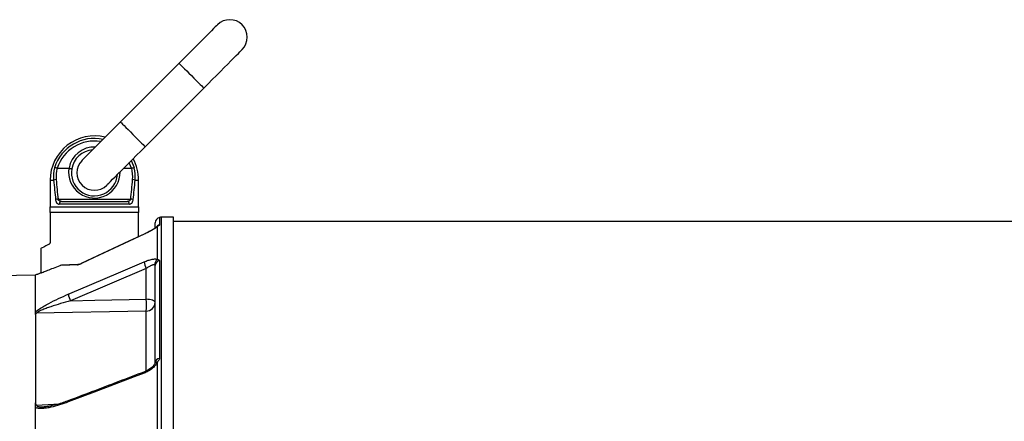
# Model space of a CAD drawing. Header units: millimetres. Extents: x 1346 to 5878, y 1699 to 4699.
# Tile 8 of 13: x 2543 to 3612, y 3570 to 4006. Entities that reach past the tile are written whole.
import ezdxf

# ---------------------------------------------------------------- set-up
doc = ezdxf.new("R2010")
doc.units = ezdxf.units.MM
doc.header["$LTSCALE"] = 2

msp = doc.modelspace()

# ---------------------------------------------------------------- linework, layer by layer
at = {"color": 7, "linetype": 'Continuous', "lineweight": 25}
for p, q in [((2716.3, 3958.6), (2652.6, 3895)), ((2679.5, 3868.1), (2743.2, 3931.7)), ((2584, 3844.8), (2596.7, 3844.8)), ((2656.2, 3844.8), (2664.7, 3844.8)), ((2576.4, 3831.8), (2576.4, 3802.8)), ((2672.4, 3802.8), (2672.4, 3831.8)), ((2584.9, 3811.2), (2663.8, 3811.2)), ((2588.7, 3808.8), (2660, 3808.8)), ((2576.4, 3802.8), (2672.4, 3802.8)), ((2672.4, 3796.8), (2576.4, 3796.8)), ((2576.4, 3796.8), (2576.4, 3764.7)), ((2662.4, 3805.8), (2586.3, 3805.8)), ((2672.4, 3770.4), (2672.4, 3796.8)), ((2690.4, 3780.2), (2690.4, 3785.5)), ((2710.4, 3791.8), (2697, 3791.6)), ((2710.4, 3098.8), (2710.4, 3791.8)), ((4484.5, 3786.8), (2710.4, 3786.8)), ((2693, 3745.8), (2693, 3781.7)), ((2566.4, 3757.8), (2566.4, 3731.2)), ((2695.1, 3744.6), (2695.1, 3638.4)), ((2680.7, 3736), (2598.5, 3700.9)), ((2680.7, 3702.6), (2680.7, 3736)), ((2690.4, 3633.9), (2690.4, 3739.1)), ((2560.5, 3728.8), (2468.9, 3727.2)), ((2562.4, 3729.8), (2560.2, 3728.8)), ((2693, 3536.5), (2693, 3634.6))]:
    msp.add_line(p, q, dxfattribs=at)
at = {"color": 8, "linetype": 'Continuous', "lineweight": 25}
for p, q in [((2576.4, 3831.8), (2580.1, 3831.8)), ((2668.6, 3831.8), (2672.4, 3831.8)), ((2695.1, 3791.4), (2695.1, 3783.2)), ((2697, 3791.6), (2697, 3098.8)), ((2678.4, 3773.1), (2678.4, 3773.2)), ((2680.7, 3624.9), (2680.7, 3689.8))]:
    msp.add_line(p, q, dxfattribs=at)
at = {"color": 7, "linetype": 'Continuous', "lineweight": 25, "flags": 128}
for points in [[(2758, 4000.3), (2757.7, 4000.1), (2757, 3999.3), (2755.7, 3998), (2753.9, 3996.2), (2751.6, 3993.9), (2748.9, 3991.2), (2745.8, 3988.1), (2742.3, 3984.6), (2738.5, 3980.8), (2734.4, 3976.7), (2730.1, 3972.4), (2725.6, 3967.9), (2721, 3963.3), (2716.3, 3958.6)], [(2743.2, 3931.7), (2747.8, 3936.4), (2752.4, 3941), (2756.9, 3945.5), (2761.3, 3949.8), (2765.3, 3953.9), (2769.2, 3957.8), (2772.7, 3961.2), (2775.8, 3964.4), (2778.5, 3967.1), (2780.7, 3969.3), (2782.5, 3971.1), (2783.8, 3972.4), (2784.6, 3973.2), (2784.9, 3973.5)], [(2652.6, 3895), (2648, 3890.3), (2643.4, 3885.7), (2638.9, 3881.2), (2634.5, 3876.9), (2630.4, 3872.8), (2626.6, 3869), (2623.1, 3865.5), (2620, 3862.4), (2617.3, 3859.6), (2615.1, 3857.4), (2613.3, 3855.6), (2612, 3854.3), (2611.2, 3853.5), (2610.9, 3853.3)], [(2637.8, 3826.4), (2638.1, 3826.6), (2638.8, 3827.4), (2640.1, 3828.7), (2641.9, 3830.5), (2644.2, 3832.8), (2646.9, 3835.5), (2650, 3838.6), (2653.5, 3842.1), (2657.3, 3845.9), (2661.4, 3850), (2665.7, 3854.3), (2670.2, 3858.8), (2674.8, 3863.4), (2679.5, 3868.1)], [(2678.4, 3773.2), (2661.9, 3765.6), (2609.9, 3741.3)], [(2678.4, 3773.1), (2667.5, 3768.1), (2624, 3747.8), (2610.5, 3741.5)], [(2574.7, 3762), (2571.7, 3760.5), (2569.4, 3759.3), (2567.7, 3758.5), (2566.7, 3758), (2566.4, 3757.8)], [(2596.1, 3708.1), (2607, 3712.7), (2650.5, 3731.3), (2678.4, 3743.2)], [(2598.5, 3700.9), (2625, 3701.5), (2680.7, 3702.6)], [(2690.4, 3699.2), (2690.2, 3699.8), (2689.6, 3700.4), (2688.7, 3701), (2687.6, 3701.5), (2686.1, 3702), (2684.4, 3702.3), (2682.6, 3702.5), (2680.7, 3702.6)], [(2680.7, 3689.8), (2660.7, 3689.4), (2580.8, 3687.8), (2561.6, 3687.4)], [(2678.4, 3622.4), (2667.5, 3618.3), (2624, 3601.8), (2596.1, 3591.2)]]:
    msp.add_lwpolyline(points, dxfattribs=at)
at = {"color": 8, "linetype": 'Continuous', "lineweight": 25, "flags": 128}
for points in [[(2716.3, 3958.6), (2716.5, 3958.4), (2717.3, 3957.6), (2718.5, 3956.3), (2720.2, 3954.7), (2722.3, 3952.6), (2724.6, 3950.3), (2727.1, 3947.8), (2729.7, 3945.2), (2732.3, 3942.6), (2734.9, 3940), (2737.2, 3937.7), (2739.2, 3935.7), (2740.9, 3934), (2742.1, 3932.8), (2742.9, 3932), (2743.2, 3931.7), (2743.2, 3931.7)], [(2652.6, 3895), (2652.9, 3894.7), (2653.7, 3894), (2654.9, 3892.7), (2656.6, 3891), (2658.6, 3889), (2660.9, 3886.7), (2663.5, 3884.2), (2666.1, 3881.5), (2668.7, 3878.9), (2671.2, 3876.4), (2673.5, 3874.1), (2675.6, 3872), (2677.2, 3870.4), (2678.5, 3869.1), (2679.3, 3868.4), (2679.5, 3868.1)], [(2664.7, 3844.8), (2662.7, 3850), (2662.3, 3850.9)], [(2664.4, 3853), (2665.5, 3850.7), (2667.5, 3845.4)], [(2678.4, 3622.4), (2678.4, 3623.1), (2678.5, 3623.6), (2678.7, 3623.8), (2678.8, 3623.9)], [(2596.1, 3591.2), (2596.1, 3591.8), (2596.2, 3592.3), (2596.4, 3592.6), (2596.5, 3592.6)], [(2561.6, 3587.8), (2580.3, 3588.7), (2585.3, 3588.9)]]:
    msp.add_lwpolyline(points, dxfattribs=at)
at = {"color": 7, "linetype": 'Continuous', "lineweight": 25}
for centre, radius, start, end in [((2771.4, 3986.9), 19, 315, 135), ((2624.4, 3831.8), 48, 75.9096, 180), ((2624.4, 3839.8), 25, 94.4642, 170.3138), ((2624.4, 3839.8), 19, 135, 315), ((2624.4, 3831.8), 48, 0, 28.8602), ((2622.8, 3835.3), 42.8, 166.3917, 184.6809), ((2622.9, 3835.7), 40.1, 166.778, 184.6813), ((2624.4, 3839.8), 25, 170.3138, 355.5358), ((2625.9, 3835.7), 40.1, 355.3188, 13.2219), ((2625.9, 3835.3), 42.8, 355.3192, 13.6082), ((2583.2, 3824), 8.42, 92.0478, 111.3557), ((2665.5, 3824), 8.42, 68.6445, 87.952), ((2585.6, 3801.8), 9.5, 94.1237, 110.4207), ((2589.1, 3806.1), 2.74, 97.391, 185.8494), ((2659.6, 3806.1), 2.74, 354.1508, 82.609), ((2663.2, 3801.8), 9.5, 69.5792, 85.8764), ((2696.4, 3785.5), 6, 101.8942, 180), ((2697.2, 3781.6), 10, 91, 101.8942), ((2698.1, 3745.6), 19.9, 187.0793, 208.8923), ((2696.2, 3740.3), 6.38, 120.491, 182.2486), ((2696.1, 3738.9), 5.71, 99.4831, 178.4626), ((2607.4, 3737), 3.49, 92.0768, 118.7564), ((2605.7, 3750.4), 10, 292.9689, 295.1543), ((2615.8, 3710.5), 19.8, 186.9934, 208.9386), ((2543.2, 3696.2), 137.7, 357.3493, 2.6507), ((2680.7, 3699.5), 9.65, 269.9586, 358.0028), ((2695.5, 3633.3), 5.14, 93.8433, 173.8412)]:
    msp.add_arc(centre, radius, start, end, dxfattribs=at)
at = {"color": 8, "linetype": 'Continuous', "lineweight": 25}
for centre, radius, start, end in [((2624.4, 3831.8), 45.3, 78.014, 162.5663), ((2624.4, 3831.8), 42.4, 80.5327, 162.1568), ((2624.4, 3839.8), 28, 87.7321, 169.7303), ((2624.4, 3840.4), 28, 170.9021, 1.1294), ((2696.3, 3777.3), 6, 101.6603, 144.9952), ((2694.7, 3777.1), 4.9, 111.353, 133.2178), ((2693, 3631.2), 3.37, 90.348, 151.7215)]:
    msp.add_arc(centre, radius, start, end, dxfattribs=at)
at = {"color": 7, "linetype": 'Continuous', "lineweight": 25}
for centre, ratio, start_param, end_param in [((2624.4, 3921.7), 0.207407, 1.969536, 2.071025), ((2624.4, 3922.2), 0.194444, 1.969536, 2.071025), ((2624.4, 3922.2), 0.194444, 4.212161, 4.313649), ((2624.4, 3921.7), 0.207407, 4.212161, 4.313649)]:
    msp.add_ellipse(centre, major_axis=(0, 231.4), ratio=ratio, start_param=start_param, end_param=end_param, dxfattribs=at)
for points, knots in [([(2583.8, 3844.8), (2583.5, 3844.9), (2583.3, 3845), (2582.7, 3845.1), (2582.5, 3845.2), (2582, 3845.3), (2581.8, 3845.3), (2581.4, 3845.4), (2581.3, 3845.4), (2581.2, 3845.4)], [0, 0, 0, 0, 0.25, 0.25, 0.5, 0.5, 0.75, 0.75, 1, 1, 1, 1]), ([(2596.8, 3844.8), (2597, 3844.8), (2597.2, 3844.7), (2597.6, 3844.7), (2597.8, 3844.6), (2598.1, 3844.6), (2598.3, 3844.5), (2598.6, 3844.4), (2598.8, 3844.4), (2599.2, 3844.3), (2599.4, 3844.2), (2599.6, 3844.1), (2599.7, 3844.1), (2599.7, 3844)], [0, 0, 0, 0, 0.125, 0.125, 0.25, 0.25, 0.375, 0.375, 0.5, 0.5, 0.75, 0.75, 1, 1, 1, 1]), ([(2664.9, 3844.8), (2665.2, 3844.9), (2665.5, 3845), (2666, 3845.1), (2666.3, 3845.2), (2666.7, 3845.3), (2666.9, 3845.3), (2667.3, 3845.4), (2667.4, 3845.4), (2667.5, 3845.4)], [0, 0, 0, 0, 0.25, 0.25, 0.5, 0.5, 0.75, 0.75, 1, 1, 1, 1]), ([(2582.2, 3810.7), (2582.3, 3810.3), (2582.4, 3809.9), (2582.5, 3809.2), (2582.6, 3808.8), (2582.9, 3808.2), (2583, 3807.9), (2583.3, 3807.4), (2583.5, 3807.2), (2583.9, 3806.8), (2584.1, 3806.6), (2584.5, 3806.3), (2584.7, 3806.2), (2585.4, 3805.9), (2585.8, 3805.8), (2586.3, 3805.8)], [0, 0, 0, 0, 0.125, 0.125, 0.25, 0.25, 0.375, 0.375, 0.5, 0.5, 0.625, 0.625, 0.75, 0.75, 1, 1, 1, 1]), ([(2588.7, 3808.8), (2588.1, 3808.9), (2587.1, 3808.9), (2586, 3809.5), (2585.4, 3810.1), (2585.1, 3810.6), (2584.9, 3811), (2584.9, 3811.2)], [0, 0, 0, 0, 0.3727727, 0.6300273, 0.7983314, 0.8614473, 1, 1, 1, 1]), ([(2663.8, 3811.2), (2663.8, 3811), (2663.7, 3810.7), (2663.3, 3810.1), (2662.8, 3809.6), (2661.9, 3809.1), (2660.9, 3808.8), (2660.2, 3808.8), (2660, 3808.8)], [0, 0, 0, 0, 0.153392, 0.173144, 0.362838, 0.586059, 0.86312, 1, 1, 1, 1]), ([(2662.4, 3805.8), (2662.9, 3805.8), (2663.3, 3805.9), (2664.2, 3806.3), (2664.6, 3806.6), (2665.2, 3807.2), (2665.4, 3807.4), (2665.7, 3807.9), (2665.8, 3808.2), (2666.1, 3808.8), (2666.2, 3809.2), (2666.4, 3809.9), (2666.4, 3810.3), (2666.5, 3810.7)], [0, 0, 0, 0, 0.25, 0.25, 0.5, 0.5, 0.625, 0.625, 0.75, 0.75, 0.875, 0.875, 1, 1, 1, 1]), ([(2693, 3781.7), (2692.7, 3781.4), (2692.3, 3781.1), (2691.6, 3780.5), (2691.1, 3780.2), (2690.1, 3779.5), (2689.6, 3779.2), (2688.4, 3778.4), (2687.8, 3778.1), (2685.9, 3776.9), (2684.5, 3776.2), (2681.5, 3774.6), (2679.9, 3773.9), (2678.4, 3773.1)], [0, 0, 0, 0, 0.125, 0.125, 0.25, 0.25, 0.375, 0.375, 0.5, 0.5, 0.75, 0.75, 1, 1, 1, 1]), ([(2691.4, 3780.7), (2691.3, 3780.6), (2691.2, 3780.5), (2690.4, 3779.9), (2689.2, 3779.1), (2687.5, 3778), (2685.3, 3776.7), (2682.7, 3775.3), (2680.3, 3774.1), (2678.9, 3773.4), (2678.4, 3773.2)], [0, 0, 0, 0, 0.0707754, 0.1710481, 0.2954918, 0.4357504, 0.5883387, 0.7491498, 0.9180458, 1, 1, 1, 1]), ([(2691.7, 3780.9), (2691.7, 3780.9), (2691.7, 3780.9), (2691.6, 3780.8), (2691.4, 3780.7), (2691.4, 3780.7)], [0, 0, 0, 0, 0.273281, 0.912589, 1, 1, 1, 1]), ([(2695.1, 3783.2), (2695.1, 3783.1), (2695.1, 3783), (2694.9, 3782.8), (2694.7, 3782.7), (2694.3, 3782.5), (2694.1, 3782.3), (2693.5, 3782), (2693.3, 3781.9), (2693, 3781.7)], [0, 0, 0, 0, 0.25, 0.25, 0.5, 0.5, 0.75, 0.75, 1, 1, 1, 1]), ([(2576.4, 3764.7), (2576.4, 3764.5), (2576.3, 3764.3), (2576.3, 3764), (2576.2, 3763.8), (2576.1, 3763.5), (2576.1, 3763.3), (2575.9, 3763.1), (2575.8, 3763), (2575.6, 3762.7), (2575.4, 3762.5), (2575.1, 3762.2), (2574.9, 3762.1), (2574.7, 3762)], [0, 0, 0, 0, 0.125, 0.125, 0.25, 0.25, 0.375, 0.375, 0.5, 0.5, 0.75, 0.75, 1, 1, 1, 1]), ([(2678.4, 3743.2), (2679.9, 3743.8), (2681.5, 3744.4), (2683.7, 3745.1), (2684.4, 3745.3), (2685.8, 3745.7), (2686.5, 3745.9), (2687.8, 3746.1), (2688.4, 3746.2), (2689.6, 3746.3), (2690.1, 3746.3), (2691.1, 3746.3), (2691.6, 3746.2), (2692.3, 3746.1), (2692.7, 3745.9), (2693, 3745.8)], [0, 0, 0, 0, 0.25, 0.25, 0.375, 0.375, 0.5, 0.5, 0.625, 0.625, 0.75, 0.75, 0.875, 0.875, 1, 1, 1, 1]), ([(2693, 3745.8), (2693.5, 3745.7), (2694.5, 3745.6), (2695.1, 3745), (2695.1, 3744.6), (2695.1, 3744.6)], [0, 0, 0, 0, 0.445163, 0.893057, 1, 1, 1, 1]), ([(2562.4, 3729.8), (2562.5, 3729.8), (2562.7, 3729.9), (2565, 3730.7), (2568.6, 3732.1), (2573.6, 3734), (2579.8, 3736.4), (2584.7, 3738.4), (2587.2, 3739.4)], [0, 0, 0, 0, 0.151167, 0.322042, 0.487725, 0.657968, 0.826825, 1, 1, 1, 1]), ([(2605.7, 3740), (2603.7, 3740), (2601.7, 3739.9), (2598.1, 3739.8), (2596.4, 3739.7), (2593.3, 3739.6), (2591.9, 3739.6), (2589.3, 3739.5), (2588.2, 3739.5), (2587.2, 3739.4)], [0, 0, 0, 0, 0.25, 0.25, 0.5, 0.5, 0.75, 0.75, 1, 1, 1, 1]), ([(2589.1, 3739.8), (2590.1, 3739.9), (2592.2, 3739.9), (2596.5, 3740.1), (2601.4, 3740.3), (2605.3, 3740.4), (2607.3, 3740.5)], [0, 0, 0, 0, 0.248697, 0.497404, 0.748696, 1, 1, 1, 1]), ([(2605.7, 3740), (2605.9, 3740), (2606.2, 3740.1), (2606.7, 3740.2), (2606.8, 3740.2), (2607.2, 3740.3), (2607.4, 3740.3), (2607.8, 3740.5), (2608, 3740.5), (2608.5, 3740.7), (2608.7, 3740.8), (2609.2, 3741), (2609.4, 3741.1), (2609.9, 3741.3), (2610.2, 3741.4), (2610.5, 3741.5)], [0, 0, 0, 0, 0.25, 0.25, 0.375, 0.375, 0.5, 0.5, 0.625, 0.625, 0.75, 0.75, 0.875, 0.875, 1, 1, 1, 1]), ([(2607.3, 3740.5), (2607.4, 3740.5), (2607.8, 3740.5), (2608.8, 3740.9), (2609.7, 3741.3), (2610.3, 3741.5), (2610.4, 3741.5), (2610.5, 3741.5)], [0, 0, 0, 0, 0.297124, 0.600329, 0.930161, 0.995201, 1, 1, 1, 1]), ([(2689.8, 3740), (2689.6, 3740.1), (2689.4, 3740.1), (2688.9, 3740.1), (2688.6, 3740), (2687.9, 3739.9), (2687.6, 3739.8), (2686.8, 3739.5), (2686.4, 3739.3), (2685.6, 3738.9), (2685.2, 3738.7), (2684.4, 3738.3), (2683.9, 3738), (2682.6, 3737.2), (2681.6, 3736.6), (2680.7, 3736)], [0, 0, 0, 0, 0.125, 0.125, 0.25, 0.25, 0.375, 0.375, 0.5, 0.5, 0.625, 0.625, 0.75, 0.75, 1, 1, 1, 1]), ([(2690.4, 3739.1), (2690.4, 3739.3), (2690.3, 3739.5), (2690.1, 3739.8), (2690, 3740), (2689.8, 3740)], [0, 0, 0, 0, 0.5, 0.5, 1, 1, 1, 1]), ([(2560.4, 3688.7), (2560.4, 3701.9), (2560.4, 3712), (2560.4, 3725.4), (2560.4, 3728.8), (2560.4, 3728.8)], [0, 0, 0, 0, 0.5, 0.5, 1, 1, 1, 1]), ([(2560.4, 3688.7), (2560.5, 3688.8), (2561.1, 3689.5), (2562.5, 3690.6), (2565.5, 3692.7), (2569.6, 3695.2), (2576.5, 3699), (2585.4, 3703.4), (2592.5, 3706.5), (2596.1, 3708.1)], [0, 0, 0, 0, 0.015489, 0.086289, 0.157465, 0.297792, 0.438594, 0.719076, 1, 1, 1, 1]), ([(2598.5, 3700.9), (2594.9, 3699.9), (2587.7, 3697.9), (2578.9, 3695.1), (2572, 3692.7), (2567.9, 3691.1), (2564.9, 3689.8), (2563.1, 3688.9), (2562, 3688.1), (2561.6, 3687.7), (2561.6, 3687.5), (2561.6, 3687.4)], [0, 0, 0, 0, 0.271911, 0.543612, 0.674343, 0.804791, 0.864374, 0.923566, 0.964151, 0.986793, 1, 1, 1, 1]), ([(2560.4, 3686), (2560.4, 3686.2), (2560.4, 3686.5), (2560.7, 3686.8), (2560.9, 3687), (2561.1, 3687.1), (2561.2, 3687.2), (2561.4, 3687.3), (2561.5, 3687.4), (2561.6, 3687.4)], [0, 0, 0, 0, 0.5, 0.5, 0.75, 0.75, 0.875, 0.875, 1, 1, 1, 1]), ([(2560.4, 3686), (2560.4, 3674.3), (2560.4, 3660.4), (2560.4, 3628.4), (2560.4, 3610.2), (2560.4, 3590.2)], [0, 0, 0, 0, 0.5, 0.5, 1, 1, 1, 1]), ([(2695.1, 3638.4), (2695.1, 3638.1), (2695.1, 3637.8), (2694.9, 3637.2), (2694.7, 3636.9), (2694.3, 3636.2), (2694.1, 3635.9), (2693.5, 3635.2), (2693.3, 3634.9), (2693, 3634.6)], [0, 0, 0, 0, 0.25, 0.25, 0.5, 0.5, 0.75, 0.75, 1, 1, 1, 1]), ([(2693, 3634.6), (2692.3, 3633.5), (2691, 3631.1), (2687.5, 3627.6), (2683.2, 3624.5), (2679.9, 3623.1), (2678.4, 3622.4)], [0, 0, 0, 0, 0.226121, 0.476938, 0.750718, 1, 1, 1, 1]), ([(2690, 3632.8), (2689.9, 3632.6), (2689.7, 3632.2), (2688.9, 3630.9), (2687.6, 3629.4), (2685.8, 3627.8), (2683.6, 3626.3), (2681.2, 3624.9), (2679.6, 3624.2), (2678.8, 3623.9)], [0, 0, 0, 0, 0.066225, 0.199559, 0.344211, 0.496273, 0.663031, 0.835775, 1, 1, 1, 1]), ([(2690.3, 3633.8), (2690.3, 3633.8), (2690.4, 3633.8), (2690.3, 3633.4), (2690.1, 3632.9), (2690, 3632.8)], [0, 0, 0, 0, 0.434197, 0.823503, 1, 1, 1, 1]), ([(2678.8, 3623.9), (2659.6, 3616.6), (2632.2, 3606.2), (2604.8, 3595.8), (2596.5, 3592.6)], [0, 0, 0, 0, 0.7, 1, 1, 1, 1]), ([(2596.5, 3592.6), (2594.5, 3591.9), (2590.3, 3590.3), (2583.9, 3588.4), (2578.2, 3587), (2573.8, 3586.2), (2571.3, 3585.9), (2570.1, 3585.9), (2569.9, 3585.9)], [0, 0, 0, 0, 0.216907, 0.461612, 0.703069, 0.846893, 0.967816, 1, 1, 1, 1]), ([(2596.1, 3591.2), (2592.9, 3590), (2589.8, 3588.9), (2583.4, 3586.9), (2580.3, 3586.1), (2575.6, 3585.1), (2574.1, 3584.8), (2571, 3584.4), (2569.5, 3584.2), (2567.3, 3584.1), (2566.6, 3584.1), (2565.2, 3584.1), (2564.5, 3584.1), (2563.1, 3584.3), (2562.5, 3584.4), (2561.3, 3584.7), (2560.8, 3585), (2560.4, 3585.3)], [0, 0, 0, 0, 0.25, 0.25, 0.5, 0.5, 0.625, 0.625, 0.75, 0.75, 0.8125, 0.8125, 0.875, 0.875, 0.9375, 0.9375, 1, 1, 1, 1]), ([(2560.4, 3590.2), (2560.4, 3589.7), (2560.4, 3589.3), (2560.7, 3588.7), (2560.9, 3588.5), (2561.1, 3588.2), (2561.2, 3588.1), (2561.4, 3587.9), (2561.5, 3587.8), (2561.6, 3587.8)], [0, 0, 0, 0, 0.5, 0.5, 0.75, 0.75, 0.875, 0.875, 1, 1, 1, 1]), ([(2560.4, 2877.7), (2560.4, 2908.2), (2560.4, 2939.6), (2560.4, 3003.4), (2560.4, 3035.8), (2560.4, 3100.9), (2560.4, 3133.5), (2560.4, 3198.3), (2560.4, 3230.4), (2560.4, 3293.3), (2560.4, 3324.1), (2560.4, 3383.7), (2560.4, 3412.5), (2560.4, 3467.3), (2560.4, 3493.3), (2560.4, 3541.9), (2560.4, 3564.6), (2560.4, 3585.3)], [0, 0, 0, 0, 0.125, 0.125, 0.25, 0.25, 0.375, 0.375, 0.5, 0.5, 0.625, 0.625, 0.75, 0.75, 0.875, 0.875, 1, 1, 1, 1])]:
    msp.add_open_spline(points, degree=3, knots=knots, dxfattribs=at)
for points in [[(2584, 3844.8), (2583.9, 3844.8), (2583.9, 3844.8), (2583.8, 3844.8)], [(2596.7, 3844.8), (2596.7, 3844.8), (2596.8, 3844.8), (2596.8, 3844.8)], [(2664.9, 3844.8), (2664.8, 3844.8), (2664.8, 3844.8), (2664.7, 3844.8)], [(2576.4, 3796.8), (2576.4, 3799.1), (2576.4, 3801.1), (2576.4, 3802.8)], [(2672.4, 3802.8), (2672.4, 3801.1), (2672.4, 3799.1), (2672.4, 3796.8)], [(2587.2, 3739.4), (2587.8, 3739.7), (2588.4, 3739.8), (2589.1, 3739.8)], [(2560.4, 3686), (2560.4, 3686.4), (2560.4, 3687.4), (2560.4, 3688.3), (2560.4, 3688.7)], [(2560.4, 3585.3), (2560.4, 3586.1), (2560.4, 3587.7), (2560.4, 3589.4), (2560.4, 3590.2)]]:
    msp.add_open_spline(points, degree=3, dxfattribs=at)
at = {"color": 8, "linetype": 'Continuous', "lineweight": 25}
for points, knots in [([(2609.9, 3741.3), (2609.9, 3741.3), (2610, 3741.4), (2610.2, 3741.4), (2610.4, 3741.5), (2610.5, 3741.5)], [0, 0, 0, 0, 0.272228, 0.694112, 1, 1, 1, 1]), ([(2561.6, 3587.8), (2561.6, 3587.6), (2561.7, 3587.3), (2562.1, 3586.8), (2563.1, 3586.3), (2564.9, 3586), (2567.2, 3585.8), (2568.9, 3585.9), (2569.9, 3586)], [0, 0, 0, 0, 0.088843, 0.133007, 0.28374, 0.500317, 0.724716, 1, 1, 1, 1])]:
    msp.add_open_spline(points, degree=3, knots=knots, dxfattribs=at)

doc.saveas('drawing.dxf')
